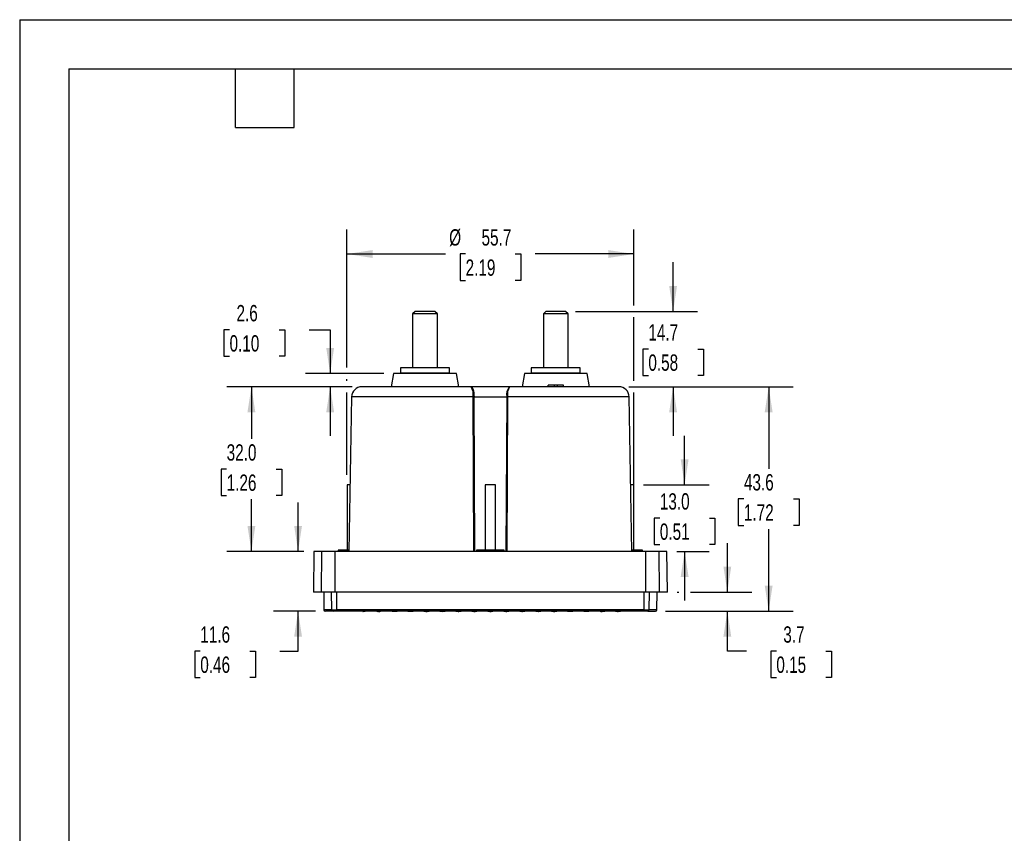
# Model space of a CAD drawing. Header units: millimetres. Extents: x 0 to 419, y 0 to 324.
# Tile 7 of 13: x 0 to 191, y 166 to 324. Entities that reach past the tile are written whole.
import ezdxf

# ---------------------------------------------------------------- set-up
doc = ezdxf.new("R2010")
doc.units = ezdxf.units.MM
doc.header["$LTSCALE"] = 1.5
doc.layers.add('DIMENSIONS', color=140, linetype='Continuous', lineweight=25)
doc.layers.add('TEXT', color=140, linetype='Continuous', lineweight=25)
doc.styles.add('SLDTEXTSTYLE0', font='TXT', dxfattribs={"width": 0.7})
doc.dimstyles.new('SLDDIMSTYLE0', dxfattribs={"dimtxt": 3.237012, "dimasz": 4.953, "dimexe": 0, "dimexo": 0.0625, "dimgap": 0.809253, "dimtad": 0, "dimtih": 1, "dimtoh": 1, "dimrnd": 1e-09, "dimzin": 12, "dimdsep": 46, "dimtxsty": 'SLDTEXTSTYLE0', "dimsah": 1, "dimcen": 0.09, "dimadec": 0, "dimazin": 3, "dimtfac": 1, "dimtofl": 0, "dimtmove": 0, "dimatfit": 3, "dimfxl": 0, "dimfrac": 2, "dimtolj": 1, "dimtzin": 12, "dimarcsym": 0})
doc.dimstyles.new('SLDDIMSTYLE2', dxfattribs={"dimtxt": 3.237012, "dimasz": 4.953, "dimexe": 0, "dimexo": 0.0625, "dimgap": 0.809253, "dimtad": 0, "dimtih": 1, "dimtoh": 1, "dimrnd": 1e-09, "dimzin": 12, "dimdsep": 46, "dimtxsty": 'SLDTEXTSTYLE0', "dimsah": 1, "dimcen": 0.09, "dimadec": 0, "dimazin": 3, "dimtfac": 1, "dimtmove": 0, "dimatfit": 0, "dimfxl": 0, "dimfrac": 2, "dimtolj": 1, "dimtzin": 12, "dimarcsym": 0})
doc.dimstyles.new('SLDDIMSTYLE3', dxfattribs={"dimtxt": 3.237012, "dimasz": 4.953, "dimexe": 0, "dimexo": 0.0625, "dimgap": 0.809253, "dimtad": 0, "dimtih": 1, "dimtoh": 1, "dimrnd": 1e-09, "dimzin": 4, "dimdsep": 46, "dimtxsty": 'SLDTEXTSTYLE0', "dimsah": 1, "dimcen": 0.09, "dimadec": 0, "dimazin": 1, "dimtfac": 1, "dimtmove": 0, "dimatfit": 0, "dimfxl": 0, "dimfrac": 2, "dimtolj": 1, "dimtzin": 12, "dimarcsym": 0})
doc.dimstyles.new('SLDDIMSTYLE4', dxfattribs={"dimtxt": 3.237012, "dimasz": 4.953, "dimexe": 0, "dimexo": 0.0625, "dimgap": 0.809253, "dimtad": 0, "dimtih": 1, "dimtoh": 1, "dimrnd": 1e-09, "dimzin": 4, "dimdsep": 46, "dimtxsty": 'SLDTEXTSTYLE0', "dimsah": 1, "dimcen": 0.09, "dimadec": 0, "dimazin": 1, "dimtfac": 1, "dimtofl": 0, "dimtmove": 0, "dimatfit": 3, "dimfxl": 0, "dimfrac": 2, "dimtolj": 1, "dimtzin": 12, "dimarcsym": 0})

# ---------------------------------------------------------------- blocks, each defined once
blk = doc.blocks.new('_D_3')
at = {"layer": 'DIMENSIONS'}
for p, q in [((126.91, 267.17), (126.91, 276.7)), ((107.92, 267.17), (131.67, 267.17)), ((122.1, 259.85), (121.01, 259.85)), ((121.01, 259.85), (121.01, 254.71)), ((131.72, 259.85), (132.8, 259.85)), ((132.8, 259.85), (132.8, 254.71)), ((121.01, 254.71), (122.1, 254.71)), ((132.8, 254.71), (131.72, 254.71)), ((118.28, 252.52), (131.67, 252.52)), ((126.91, 252.52), (126.91, 243))]:
    blk.add_line(p, q, dxfattribs=at)
for points in [[(126.91, 267.17), (127.67, 272.13), (126.14, 272.13)], [(126.91, 252.52), (126.14, 247.57), (127.67, 247.57)]]:
    blk.add_solid(points, dxfattribs=at)
at = {"layer": 'DIMENSIONS', "char_height": 3.175, "attachment_point": 1, "style": 'SLDTEXTSTYLE0'}
for s, insert in [('14.7', (122.1, 264.67)), ('0.58', (122.1, 258.8))]:
    blk.add_mtext(s, dxfattribs=dict(at, insert=insert))
blk = doc.blocks.new('_D_4')
at = {"layer": 'DIMENSIONS'}
for p, q in [((129.14, 233.47), (129.14, 243)), ((121.17, 233.47), (133.91, 233.47)), ((124.33, 227), (123.25, 227)), ((123.25, 227), (123.25, 221.86)), ((133.95, 227), (135.04, 227)), ((135.04, 227), (135.04, 221.86)), ((123.25, 221.86), (124.33, 221.86)), ((135.04, 221.86), (133.95, 221.86)), ((127.62, 220.52), (133.91, 220.52)), ((129.14, 220.52), (129.14, 211))]:
    blk.add_line(p, q, dxfattribs=at)
for points in [[(129.14, 233.47), (129.91, 238.43), (128.38, 238.43)], [(129.14, 220.52), (128.38, 215.57), (129.91, 215.57)]]:
    blk.add_solid(points, dxfattribs=at)
at = {"layer": 'DIMENSIONS', "char_height": 3.175, "attachment_point": 1, "style": 'SLDTEXTSTYLE0'}
for s, insert in [('13.0', (124.33, 231.82)), ('0.51', (124.33, 225.95))]:
    blk.add_mtext(s, dxfattribs=dict(at, insert=insert))
blk = doc.blocks.new('_D_5')
at = {"layer": 'DIMENSIONS'}
for p, q in [((40.76, 263.59), (39.68, 263.59)), ((39.68, 263.59), (39.68, 258.44)), ((50.38, 263.59), (51.47, 263.59)), ((51.47, 263.59), (51.47, 258.44)), ((56.22, 263.59), (60.3, 263.59)), ((60.3, 263.59), (60.3, 255.12)), ((39.68, 258.44), (40.76, 258.44)), ((51.47, 258.44), (50.38, 258.44)), ((70.71, 255.12), (55.54, 255.12)), ((64.56, 252.52), (55.54, 252.52)), ((60.3, 252.52), (60.3, 243))]:
    blk.add_line(p, q, dxfattribs=at)
for points in [[(60.3, 255.12), (61.07, 260.08), (59.54, 260.08)], [(60.3, 252.52), (59.54, 247.57), (61.07, 247.57)]]:
    blk.add_solid(points, dxfattribs=at)
at = {"layer": 'DIMENSIONS', "char_height": 3.175, "attachment_point": 1, "style": 'SLDTEXTSTYLE0'}
for s, insert in [('2.6', (42.11, 268.41)), ('0.10', (40.76, 262.54))]:
    blk.add_mtext(s, dxfattribs=dict(at, insert=insert))
blk = doc.blocks.new('_D_6')
at = {"layer": 'DIMENSIONS'}
for p, q in [((64.56, 252.52), (40.24, 252.52)), ((45.01, 252.52), (45.01, 242.39)), ((40.2, 236.52), (39.11, 236.52)), ((39.11, 236.52), (39.11, 231.38)), ((49.82, 236.52), (50.9, 236.52)), ((50.9, 236.52), (50.9, 231.38)), ((39.11, 231.38), (40.2, 231.38)), ((45.01, 220.52), (45.01, 230.66)), ((50.9, 231.38), (49.82, 231.38)), ((55.21, 220.52), (40.24, 220.52))]:
    blk.add_line(p, q, dxfattribs=at)
for points in [[(45.01, 252.52), (44.24, 247.57), (45.77, 247.57)], [(45.01, 220.52), (45.77, 225.48), (44.24, 225.48)]]:
    blk.add_solid(points, dxfattribs=at)
at = {"layer": 'DIMENSIONS', "char_height": 3.175, "attachment_point": 1, "style": 'SLDTEXTSTYLE0'}
for s, insert in [('32.0', (40.2, 241.34)), ('1.26', (40.2, 235.47))]:
    blk.add_mtext(s, dxfattribs=dict(at, insert=insert))
blk = doc.blocks.new('_D_7')
at = {"layer": 'DIMENSIONS'}
for p, q in [((137.44, 212.62), (137.44, 222.15)), ((127.69, 212.62), (128, 212.62)), ((130.29, 212.62), (142.2, 212.62)), ((125.41, 208.92), (142.2, 208.92)), ((137.44, 201.15), (137.44, 208.92)), ((141.13, 201.15), (137.44, 201.15)), ((146.96, 201.15), (145.87, 201.15)), ((145.87, 201.15), (145.87, 196)), ((156.58, 201.15), (157.67, 201.15)), ((157.67, 201.15), (157.67, 196)), ((145.87, 196), (146.96, 196)), ((157.67, 196), (156.58, 196))]:
    blk.add_line(p, q, dxfattribs=at)
for points in [[(137.44, 212.62), (138.2, 217.58), (136.68, 217.58)], [(137.44, 208.92), (136.68, 203.97), (138.2, 203.97)]]:
    blk.add_solid(points, dxfattribs=at)
at = {"layer": 'DIMENSIONS', "char_height": 3.175, "attachment_point": 1, "style": 'SLDTEXTSTYLE0'}
for s, insert in [('3.7', (148.31, 205.96)), ('0.15', (146.96, 200.09))]:
    blk.add_mtext(s, dxfattribs=dict(at, insert=insert))
blk = doc.blocks.new('_D_8')
at = {"layer": 'DIMENSIONS'}
for p, q in [((54.07, 220.52), (54.07, 230.05)), ((55.21, 220.52), (49.31, 220.52)), ((57.43, 208.92), (49.31, 208.92)), ((54.07, 201.15), (54.07, 208.92)), ((35.08, 201.15), (33.99, 201.15)), ((33.99, 201.15), (33.99, 196)), ((44.7, 201.15), (45.79, 201.15)), ((45.79, 201.15), (45.79, 196)), ((50.54, 201.15), (54.07, 201.15)), ((33.99, 196), (35.08, 196)), ((45.79, 196), (44.7, 196))]:
    blk.add_line(p, q, dxfattribs=at)
for points in [[(54.07, 220.52), (54.83, 225.48), (53.31, 225.48)], [(54.07, 208.92), (53.31, 203.97), (54.83, 203.97)]]:
    blk.add_solid(points, dxfattribs=at)
at = {"layer": 'DIMENSIONS', "char_height": 3.175, "attachment_point": 1, "style": 'SLDTEXTSTYLE0'}
for s, insert in [('11.6', (35.08, 205.96)), ('0.46', (35.08, 200.09))]:
    blk.add_mtext(s, dxfattribs=dict(at, insert=insert))
blk = doc.blocks.new('_D_9')
at = {"layer": 'DIMENSIONS'}
for p, q in [((118.28, 252.52), (150.23, 252.52)), ((145.47, 252.52), (145.47, 236.59)), ((140.66, 230.72), (139.57, 230.72)), ((139.57, 230.72), (139.57, 225.58)), ((150.28, 230.72), (151.36, 230.72)), ((151.36, 230.72), (151.36, 225.58)), ((139.57, 225.58), (140.66, 225.58)), ((145.47, 208.92), (145.47, 224.86)), ((151.36, 225.58), (150.28, 225.58)), ((125.41, 208.92), (150.23, 208.92))]:
    blk.add_line(p, q, dxfattribs=at)
for points in [[(145.47, 252.52), (144.7, 247.57), (146.23, 247.57)], [(145.47, 208.92), (146.23, 213.88), (144.7, 213.88)]]:
    blk.add_solid(points, dxfattribs=at)
at = {"layer": 'DIMENSIONS', "char_height": 3.175, "attachment_point": 1, "style": 'SLDTEXTSTYLE0'}
for s, insert in [('43.6', (140.66, 235.54)), ('1.72', (140.66, 229.67))]:
    blk.add_mtext(s, dxfattribs=dict(at, insert=insert))
blk = doc.blocks.new('_D_10')
at = {"layer": 'DIMENSIONS'}
for p, q in [((63.57, 256.27), (63.57, 283.08)), ((119.27, 268.32), (119.27, 283.08)), ((63.57, 278.32), (82.7, 278.32)), ((86.61, 278.32), (85.52, 278.32)), ((85.52, 278.32), (85.52, 273.17)), ((96.23, 278.32), (97.32, 278.32)), ((97.32, 278.32), (97.32, 273.17)), ((119.27, 278.32), (100.14, 278.32)), ((85.52, 273.17), (86.61, 273.17)), ((97.32, 273.17), (96.23, 273.17)), ((119.27, 253.67), (119.27, 266.03)), ((63.57, 253.67), (63.57, 253.98)), ((63.57, 235.38), (63.57, 251.38)), ((119.27, 222.68), (119.27, 251.38))]:
    blk.add_line(p, q, dxfattribs=at)
for points in [[(63.57, 278.32), (68.53, 277.55), (68.53, 279.08)], [(119.27, 278.32), (114.31, 279.08), (114.31, 277.55)]]:
    blk.add_solid(points, dxfattribs=at)
at = {"layer": 'DIMENSIONS', "char_height": 3.175, "attachment_point": 1, "style": 'SLDTEXTSTYLE0'}
for s, insert in [('%%c', (83.42, 283.13)), ('55.7', (89.7, 283.13)), ('2.19', (86.61, 277.26))]:
    blk.add_mtext(s, dxfattribs=dict(at, insert=insert))

msp = doc.modelspace()

# ---------------------------------------------------------------- linework, layer by layer
at = {"color": 7, "linetype": 'Continuous'}
for q in [(0.004, 0.004), (419.104, 323.854)]:
    msp.add_line((0.004, 323.854), q, dxfattribs=at)
for p, q in [((76.82, 267.175), (76.32, 266.675)), ((76.32, 266.675), (76.32, 256.175)), ((81.12, 266.675), (76.32, 266.675)), ((80.62, 267.175), (76.82, 267.175)), ((81.12, 266.675), (80.62, 267.175)), ((81.12, 256.175), (81.12, 266.675)), ((102.22, 267.175), (101.72, 266.675)), ((101.72, 266.675), (101.72, 256.175)), ((106.52, 266.675), (101.72, 266.675)), ((106.02, 267.175), (102.22, 267.175)), ((106.52, 266.675), (106.02, 267.175)), ((106.52, 256.175), (106.52, 266.675)), ((72.62, 255.125), (72.161, 252.525)), ((84.82, 255.125), (72.62, 255.125)), ((73.97, 256.175), (73.97, 255.175)), ((83.47, 256.175), (73.97, 256.175)), ((82.079, 255.175), (73.97, 255.175)), ((74.471, 255.175), (74.471, 255.125)), ((74.472, 255.125), (74.472, 255.175)), ((74.482, 255.175), (74.482, 255.125)), ((74.484, 255.125), (74.484, 255.175)), ((74.505, 255.175), (74.505, 255.125)), ((74.508, 255.125), (74.508, 255.175)), ((74.539, 255.175), (74.539, 255.125)), ((74.543, 255.125), (74.543, 255.175)), ((74.584, 255.175), (74.584, 255.125)), ((74.59, 255.125), (74.59, 255.175)), ((74.641, 255.175), (74.641, 255.125)), ((74.648, 255.125), (74.648, 255.175)), ((74.71, 255.175), (74.71, 255.125)), ((74.718, 255.125), (74.718, 255.175)), ((74.789, 255.175), (74.789, 255.125)), ((74.798, 255.125), (74.798, 255.175)), ((74.879, 255.175), (74.879, 255.125)), ((74.889, 255.125), (74.889, 255.175)), ((74.979, 255.175), (74.979, 255.125)), ((74.991, 255.125), (74.991, 255.175)), ((75.09, 255.175), (75.09, 255.125)), ((75.103, 255.125), (75.103, 255.175)), ((75.21, 255.175), (75.21, 255.125)), ((75.224, 255.125), (75.224, 255.175)), ((75.341, 255.175), (75.341, 255.125)), ((75.356, 255.125), (75.356, 255.175)), ((75.48, 255.175), (75.48, 255.125)), ((75.496, 255.125), (75.496, 255.175)), ((75.629, 255.175), (75.629, 255.125)), ((75.646, 255.125), (75.646, 255.175)), ((75.785, 255.175), (75.785, 255.125)), ((75.803, 255.125), (75.803, 255.175)), ((75.943, 255.125), (75.943, 255.175)), ((75.95, 255.175), (75.95, 255.125)), ((75.969, 255.125), (75.969, 255.175)), ((76.108, 255.125), (76.108, 255.175)), ((76.123, 255.175), (76.123, 255.125)), ((76.143, 255.125), (76.143, 255.175)), ((76.281, 255.125), (76.281, 255.175)), ((76.302, 255.175), (76.302, 255.125)), ((76.323, 255.125), (76.323, 255.175)), ((76.46, 255.125), (76.46, 255.175)), ((76.489, 255.175), (76.489, 255.125)), ((76.51, 255.125), (76.51, 255.175)), ((76.645, 255.125), (76.645, 255.175)), ((76.681, 255.175), (76.681, 255.125)), ((76.703, 255.125), (76.703, 255.175)), ((76.836, 255.125), (76.836, 255.175)), ((76.879, 255.175), (76.879, 255.125)), ((76.901, 255.125), (76.901, 255.175)), ((77.032, 255.125), (77.032, 255.175)), ((77.082, 255.175), (77.082, 255.125)), ((77.105, 255.125), (77.105, 255.175)), ((77.233, 255.125), (77.233, 255.175)), ((77.29, 255.175), (77.29, 255.125)), ((77.313, 255.125), (77.313, 255.175)), ((77.437, 255.125), (77.437, 255.175)), ((77.501, 255.175), (77.501, 255.125)), ((77.525, 255.125), (77.525, 255.175)), ((77.646, 255.125), (77.646, 255.175)), ((77.716, 255.175), (77.716, 255.125)), ((77.74, 255.125), (77.74, 255.175)), ((77.857, 255.125), (77.857, 255.175)), ((77.933, 255.175), (77.933, 255.125)), ((77.958, 255.125), (77.958, 255.175)), ((78.071, 255.125), (78.071, 255.175)), ((78.153, 255.175), (78.153, 255.125)), ((78.177, 255.125), (78.177, 255.175)), ((78.286, 255.125), (78.286, 255.175)), ((78.374, 255.175), (78.374, 255.125)), ((78.399, 255.125), (78.399, 255.175)), ((78.503, 255.125), (78.503, 255.175)), ((78.596, 255.175), (78.596, 255.125)), ((78.621, 255.125), (78.621, 255.175)), ((78.72, 255.125), (78.72, 255.175)), ((78.819, 255.175), (78.819, 255.125)), ((78.844, 255.125), (78.844, 255.175)), ((78.937, 255.125), (78.937, 255.175)), ((79.041, 255.175), (79.041, 255.125)), ((79.066, 255.125), (79.066, 255.175)), ((79.154, 255.125), (79.154, 255.175)), ((79.262, 255.175), (79.262, 255.125)), ((79.287, 255.125), (79.287, 255.175)), ((79.369, 255.125), (79.369, 255.175)), ((79.482, 255.175), (79.482, 255.125)), ((79.507, 255.125), (79.507, 255.175)), ((79.583, 255.125), (79.583, 255.175)), ((79.7, 255.175), (79.7, 255.125)), ((79.724, 255.125), (79.724, 255.175)), ((79.794, 255.125), (79.794, 255.175)), ((79.915, 255.175), (79.915, 255.125)), ((79.939, 255.125), (79.939, 255.175)), ((80.002, 255.125), (80.002, 255.175)), ((80.127, 255.175), (80.127, 255.125)), ((80.15, 255.125), (80.15, 255.175)), ((80.207, 255.125), (80.207, 255.175)), ((80.335, 255.175), (80.335, 255.125)), ((80.358, 255.125), (80.358, 255.175)), ((80.408, 255.125), (80.408, 255.175)), ((80.538, 255.175), (80.538, 255.125)), ((80.561, 255.125), (80.561, 255.175)), ((80.604, 255.125), (80.604, 255.175)), ((80.737, 255.175), (80.737, 255.125)), ((80.759, 255.125), (80.759, 255.175)), ((80.795, 255.125), (80.795, 255.175)), ((80.93, 255.175), (80.93, 255.125)), ((80.951, 255.125), (80.951, 255.175)), ((80.98, 255.125), (80.98, 255.175)), ((81.117, 255.175), (81.117, 255.125)), ((81.137, 255.125), (81.137, 255.175)), ((81.159, 255.125), (81.159, 255.175)), ((81.297, 255.175), (81.297, 255.125)), ((81.317, 255.125), (81.317, 255.175)), ((81.332, 255.125), (81.332, 255.175)), ((81.471, 255.175), (81.471, 255.125)), ((81.489, 255.125), (81.489, 255.175)), ((81.497, 255.125), (81.497, 255.175)), ((81.636, 255.175), (81.636, 255.125)), ((81.654, 255.125), (81.654, 255.175)), ((81.794, 255.175), (81.794, 255.125)), ((81.811, 255.125), (81.811, 255.175)), ((81.944, 255.175), (81.944, 255.125)), ((81.96, 255.125), (81.96, 255.175)), ((83.47, 255.175), (82.079, 255.175)), ((82.084, 255.175), (82.084, 255.125)), ((82.099, 255.125), (82.099, 255.175)), ((82.215, 255.175), (82.215, 255.125)), ((82.229, 255.125), (82.229, 255.175)), ((82.337, 255.175), (82.337, 255.125)), ((82.35, 255.125), (82.35, 255.175)), ((82.449, 255.175), (82.449, 255.125)), ((82.461, 255.125), (82.461, 255.175)), ((82.551, 255.175), (82.551, 255.125)), ((82.561, 255.125), (82.561, 255.175)), ((82.642, 255.175), (82.642, 255.125)), ((82.651, 255.125), (82.651, 255.175)), ((82.722, 255.175), (82.722, 255.125)), ((82.73, 255.125), (82.73, 255.175)), ((82.791, 255.175), (82.791, 255.125)), ((82.798, 255.125), (82.798, 255.175)), ((82.85, 255.175), (82.85, 255.125)), ((82.855, 255.125), (82.855, 255.175)), ((82.896, 255.175), (82.896, 255.125)), ((82.901, 255.125), (82.901, 255.175)), ((82.932, 255.175), (82.932, 255.125)), ((82.935, 255.125), (82.935, 255.175)), ((82.956, 255.175), (82.956, 255.125)), ((82.958, 255.125), (82.958, 255.175)), ((82.968, 255.175), (82.968, 255.125)), ((82.969, 255.125), (82.969, 255.175)), ((83.47, 255.175), (83.47, 256.175)), ((85.278, 252.525), (84.82, 255.125)), ((98.02, 255.125), (97.561, 252.525)), ((110.22, 255.125), (98.02, 255.125)), ((99.37, 256.175), (99.37, 255.175)), ((108.87, 256.175), (99.37, 256.175)), ((107.479, 255.175), (99.37, 255.175)), ((99.871, 255.175), (99.871, 255.125)), ((99.872, 255.125), (99.872, 255.175)), ((99.882, 255.175), (99.882, 255.125)), ((99.884, 255.125), (99.884, 255.175)), ((99.905, 255.175), (99.905, 255.125)), ((99.908, 255.125), (99.908, 255.175)), ((99.939, 255.175), (99.939, 255.125)), ((99.943, 255.125), (99.943, 255.175)), ((99.984, 255.175), (99.984, 255.125)), ((99.99, 255.125), (99.99, 255.175)), ((100.041, 255.175), (100.041, 255.125)), ((100.048, 255.125), (100.048, 255.175)), ((100.11, 255.175), (100.11, 255.125)), ((100.118, 255.125), (100.118, 255.175)), ((100.189, 255.175), (100.189, 255.125)), ((100.198, 255.125), (100.198, 255.175)), ((100.279, 255.175), (100.279, 255.125)), ((100.289, 255.125), (100.289, 255.175)), ((100.379, 255.175), (100.379, 255.125)), ((100.391, 255.125), (100.391, 255.175)), ((100.49, 255.175), (100.49, 255.125)), ((100.503, 255.125), (100.503, 255.175)), ((100.61, 255.175), (100.61, 255.125)), ((100.624, 255.125), (100.624, 255.175)), ((100.741, 255.175), (100.741, 255.125)), ((100.756, 255.125), (100.756, 255.175)), ((100.88, 255.175), (100.88, 255.125)), ((100.896, 255.125), (100.896, 255.175)), ((101.029, 255.175), (101.029, 255.125)), ((101.046, 255.125), (101.046, 255.175)), ((101.185, 255.175), (101.185, 255.125)), ((101.203, 255.125), (101.203, 255.175)), ((101.343, 255.125), (101.343, 255.175)), ((101.35, 255.175), (101.35, 255.125)), ((101.369, 255.125), (101.369, 255.175)), ((101.508, 255.125), (101.508, 255.175)), ((101.523, 255.175), (101.523, 255.125)), ((101.543, 255.125), (101.543, 255.175)), ((101.681, 255.125), (101.681, 255.175)), ((101.702, 255.175), (101.702, 255.125)), ((101.723, 255.125), (101.723, 255.175)), ((101.86, 255.125), (101.86, 255.175)), ((101.889, 255.175), (101.889, 255.125)), ((101.91, 255.125), (101.91, 255.175)), ((102.045, 255.125), (102.045, 255.175)), ((102.081, 255.175), (102.081, 255.125)), ((102.103, 255.125), (102.103, 255.175)), ((102.236, 255.125), (102.236, 255.175)), ((102.279, 255.175), (102.279, 255.125)), ((102.301, 255.125), (102.301, 255.175)), ((102.432, 255.125), (102.432, 255.175)), ((102.482, 255.175), (102.482, 255.125)), ((102.505, 255.125), (102.505, 255.175)), ((102.633, 255.125), (102.633, 255.175)), ((102.69, 255.175), (102.69, 255.125)), ((102.713, 255.125), (102.713, 255.175)), ((102.837, 255.125), (102.837, 255.175)), ((102.901, 255.175), (102.901, 255.125)), ((102.925, 255.125), (102.925, 255.175)), ((103.046, 255.125), (103.046, 255.175)), ((103.116, 255.175), (103.116, 255.125)), ((103.14, 255.125), (103.14, 255.175)), ((103.257, 255.125), (103.257, 255.175)), ((103.333, 255.175), (103.333, 255.125)), ((103.358, 255.125), (103.358, 255.175)), ((103.471, 255.125), (103.471, 255.175)), ((103.553, 255.175), (103.553, 255.125)), ((103.577, 255.125), (103.577, 255.175)), ((103.686, 255.125), (103.686, 255.175)), ((103.774, 255.175), (103.774, 255.125)), ((103.799, 255.125), (103.799, 255.175)), ((103.903, 255.125), (103.903, 255.175)), ((103.996, 255.175), (103.996, 255.125)), ((104.021, 255.125), (104.021, 255.175)), ((104.12, 255.125), (104.12, 255.175)), ((104.219, 255.175), (104.219, 255.125)), ((104.244, 255.125), (104.244, 255.175)), ((104.337, 255.125), (104.337, 255.175)), ((104.441, 255.175), (104.441, 255.125)), ((104.466, 255.125), (104.466, 255.175)), ((104.554, 255.125), (104.554, 255.175)), ((104.662, 255.175), (104.662, 255.125)), ((104.687, 255.125), (104.687, 255.175)), ((104.769, 255.125), (104.769, 255.175)), ((104.882, 255.175), (104.882, 255.125)), ((104.907, 255.125), (104.907, 255.175)), ((104.983, 255.125), (104.983, 255.175)), ((105.1, 255.175), (105.1, 255.125)), ((105.124, 255.125), (105.124, 255.175)), ((105.194, 255.125), (105.194, 255.175)), ((105.315, 255.175), (105.315, 255.125)), ((105.339, 255.125), (105.339, 255.175)), ((105.402, 255.125), (105.402, 255.175)), ((105.527, 255.175), (105.527, 255.125)), ((105.55, 255.125), (105.55, 255.175)), ((105.607, 255.125), (105.607, 255.175)), ((105.735, 255.175), (105.735, 255.125)), ((105.758, 255.125), (105.758, 255.175)), ((105.808, 255.125), (105.808, 255.175)), ((105.938, 255.175), (105.938, 255.125)), ((105.961, 255.125), (105.961, 255.175)), ((106.004, 255.125), (106.004, 255.175)), ((106.137, 255.175), (106.137, 255.125)), ((106.159, 255.125), (106.159, 255.175)), ((106.195, 255.125), (106.195, 255.175)), ((106.33, 255.175), (106.33, 255.125)), ((106.351, 255.125), (106.351, 255.175)), ((106.38, 255.125), (106.38, 255.175)), ((106.517, 255.175), (106.517, 255.125)), ((106.537, 255.125), (106.537, 255.175)), ((106.559, 255.125), (106.559, 255.175)), ((106.697, 255.175), (106.697, 255.125)), ((106.717, 255.125), (106.717, 255.175)), ((106.732, 255.125), (106.732, 255.175)), ((106.871, 255.175), (106.871, 255.125)), ((106.889, 255.125), (106.889, 255.175)), ((106.897, 255.125), (106.897, 255.175)), ((107.036, 255.175), (107.036, 255.125)), ((107.054, 255.125), (107.054, 255.175)), ((107.194, 255.175), (107.194, 255.125)), ((107.211, 255.125), (107.211, 255.175)), ((107.344, 255.175), (107.344, 255.125)), ((107.36, 255.125), (107.36, 255.175)), ((108.87, 255.175), (107.479, 255.175)), ((107.484, 255.175), (107.484, 255.125)), ((107.499, 255.125), (107.499, 255.175)), ((107.615, 255.175), (107.615, 255.125)), ((107.629, 255.125), (107.629, 255.175)), ((107.737, 255.175), (107.737, 255.125)), ((107.75, 255.125), (107.75, 255.175)), ((107.849, 255.175), (107.849, 255.125)), ((107.861, 255.125), (107.861, 255.175)), ((107.951, 255.175), (107.951, 255.125)), ((107.961, 255.125), (107.961, 255.175)), ((108.042, 255.175), (108.042, 255.125)), ((108.051, 255.125), (108.051, 255.175)), ((108.122, 255.175), (108.122, 255.125)), ((108.13, 255.125), (108.13, 255.175)), ((108.191, 255.175), (108.191, 255.125)), ((108.198, 255.125), (108.198, 255.175)), ((108.25, 255.175), (108.25, 255.125)), ((108.255, 255.125), (108.255, 255.175)), ((108.296, 255.175), (108.296, 255.125)), ((108.301, 255.125), (108.301, 255.175)), ((108.332, 255.175), (108.332, 255.125)), ((108.335, 255.125), (108.335, 255.175)), ((108.356, 255.175), (108.356, 255.125)), ((108.358, 255.125), (108.358, 255.175)), ((108.368, 255.175), (108.368, 255.125)), ((108.369, 255.125), (108.369, 255.175)), ((108.87, 255.175), (108.87, 256.175)), ((110.678, 252.525), (110.22, 255.125)), ((87.687, 252.525), (66.465, 252.525)), ((95.153, 252.525), (87.687, 252.525)), ((116.375, 252.525), (95.153, 252.525)), ((102.62, 252.525), (102.623, 252.825)), ((103.873, 252.825), (102.623, 252.825)), ((103.87, 252.525), (103.873, 252.825)), ((104.367, 252.825), (103.873, 252.825)), ((104.367, 252.825), (104.37, 252.525)), ((105.617, 252.825), (104.367, 252.825)), ((105.62, 252.525), (105.617, 252.825)), ((64.465, 250.56), (63.941, 220.525)), ((88.067, 250.56), (64.465, 250.56)), ((88.219, 220.525), (88.067, 250.56)), ((88.404, 220.525), (88.247, 250.56)), ((88.247, 250.56), (94.593, 250.56)), ((94.593, 250.56), (94.436, 220.525)), ((94.773, 250.56), (94.621, 220.525)), ((118.375, 250.56), (94.773, 250.56)), ((118.899, 220.525), (118.375, 250.56)), ((63.573, 233.475), (63.573, 220.775)), ((64.167, 233.475), (63.573, 233.475)), ((90.42, 233.475), (90.42, 220.775)), ((92.42, 233.475), (90.42, 233.475)), ((92.42, 220.775), (92.42, 233.475)), ((119.267, 233.475), (118.673, 233.475)), ((119.267, 220.775), (119.267, 233.475)), ((57.12, 220.525), (57.051, 212.625)), ((58.671, 220.525), (57.12, 220.525)), ((58.603, 212.625), (58.671, 220.525)), ((61.258, 220.525), (58.671, 220.525)), ((61.251, 212.625), (61.258, 220.525)), ((121.581, 220.525), (61.258, 220.525)), ((61.873, 220.775), (61.873, 220.525)), ((63.945, 220.775), (61.873, 220.775)), ((88.72, 220.775), (88.72, 220.525)), ((94.12, 220.775), (88.72, 220.775)), ((94.12, 220.525), (94.12, 220.775)), ((120.967, 220.775), (118.895, 220.775)), ((120.967, 220.525), (120.967, 220.775)), ((121.589, 212.625), (121.581, 220.525)), ((124.169, 220.525), (121.581, 220.525)), ((124.237, 212.625), (124.169, 220.525)), ((125.72, 220.525), (124.169, 220.525)), ((125.789, 212.625), (125.72, 220.525)), ((58.603, 212.625), (57.051, 212.625)), ((61.251, 212.625), (58.603, 212.625)), ((59.053, 212.625), (59.083, 209.173)), ((60.616, 209.173), (60.586, 212.625)), ((121.589, 212.625), (61.251, 212.625)), ((61.538, 212.625), (61.541, 209.173)), ((121.299, 209.173), (121.302, 212.625)), ((124.237, 212.625), (121.589, 212.625)), ((122.254, 212.625), (122.224, 209.173)), ((123.757, 209.173), (123.787, 212.625)), ((125.789, 212.625), (124.237, 212.625)), ((60.616, 209.173), (59.083, 209.173)), ((60.864, 208.925), (59.364, 208.925)), ((60.616, 209.173), (61.541, 209.173)), ((61.566, 208.925), (60.864, 208.925)), ((121.299, 209.173), (61.541, 209.173)), ((121.273, 208.925), (61.566, 208.925)), ((66.619, 208.825), (66.229, 208.903)), ((66.618, 208.925), (66.694, 208.84)), ((66.694, 208.84), (66.619, 208.825)), ((66.619, 208.825), (66.694, 208.84)), ((67.119, 208.925), (66.694, 208.84)), ((66.694, 208.84), (66.726, 208.846)), ((66.726, 208.846), (66.795, 208.925)), ((66.726, 208.846), (67.119, 208.925)), ((69.38, 208.892), (69.219, 208.925)), ((69.351, 208.925), (69.38, 208.892)), ((69.38, 208.892), (69.482, 208.872)), ((69.482, 208.872), (69.528, 208.925)), ((69.719, 208.825), (69.482, 208.872)), ((69.946, 208.87), (69.719, 208.825)), ((69.719, 208.825), (69.946, 208.87)), ((69.898, 208.925), (69.946, 208.87)), ((70.219, 208.925), (69.946, 208.87)), ((69.946, 208.87), (70.044, 208.89)), ((70.219, 208.925), (70.044, 208.89)), ((70.044, 208.89), (70.074, 208.925)), ((72.819, 208.825), (72.321, 208.924)), ((73.256, 208.912), (72.819, 208.825)), ((73.256, 208.912), (72.819, 208.825)), ((73.256, 208.912), (73.319, 208.925)), ((75.419, 208.925), (75.619, 208.885)), ((75.919, 208.825), (75.619, 208.885)), ((76.188, 208.879), (75.919, 208.825)), ((76.188, 208.879), (75.919, 208.825)), ((76.419, 208.925), (76.188, 208.879)), ((76.188, 208.879), (76.419, 208.925)), ((78.519, 208.925), (78.878, 208.853)), ((79.019, 208.825), (78.878, 208.853)), ((79.148, 208.851), (79.019, 208.825)), ((79.148, 208.851), (79.019, 208.825)), ((79.519, 208.925), (79.148, 208.851)), ((79.148, 208.851), (79.519, 208.925)), ((81.619, 208.925), (82.098, 208.829)), ((82.098, 208.829), (82.138, 208.829)), ((82.119, 208.825), (82.098, 208.829)), ((82.138, 208.829), (82.119, 208.825)), ((82.138, 208.829), (82.119, 208.825)), ((82.619, 208.925), (82.138, 208.829)), ((82.138, 208.829), (82.619, 208.925)), ((84.719, 208.925), (85.157, 208.837)), ((85.157, 208.837), (85.219, 208.825)), ((85.219, 208.825), (85.719, 208.925)), ((85.219, 208.825), (85.283, 208.838)), ((85.719, 208.925), (85.283, 208.838)), ((87.819, 208.925), (88.207, 208.847)), ((88.207, 208.847), (88.319, 208.825)), ((88.319, 208.825), (88.819, 208.925)), ((88.319, 208.825), (88.433, 208.847)), ((88.819, 208.925), (88.433, 208.847)), ((90.919, 208.925), (91.29, 208.851)), ((91.29, 208.851), (91.419, 208.825)), ((91.419, 208.825), (91.919, 208.925)), ((91.419, 208.825), (91.548, 208.851)), ((91.548, 208.851), (91.919, 208.925)), ((94.021, 208.924), (94.405, 208.847)), ((94.405, 208.847), (94.519, 208.825)), ((94.519, 208.825), (95.019, 208.925)), ((94.519, 208.825), (94.63, 208.847)), ((95.019, 208.925), (94.63, 208.847)), ((97.119, 208.925), (97.554, 208.838)), ((97.554, 208.838), (97.619, 208.825)), ((97.619, 208.825), (98.119, 208.925)), ((97.619, 208.825), (97.68, 208.837)), ((98.119, 208.925), (97.68, 208.837)), ((100.219, 208.925), (100.7, 208.829)), ((100.7, 208.829), (100.739, 208.829)), ((100.719, 208.825), (100.7, 208.829)), ((100.739, 208.829), (100.719, 208.825)), ((100.739, 208.829), (100.719, 208.825)), ((101.219, 208.925), (100.739, 208.829)), ((100.739, 208.829), (101.219, 208.925)), ((103.319, 208.925), (103.689, 208.851)), ((103.819, 208.825), (103.689, 208.851)), ((103.96, 208.853), (103.819, 208.825)), ((103.96, 208.853), (103.819, 208.825)), ((104.319, 208.925), (103.96, 208.853)), ((103.96, 208.853), (104.319, 208.925)), ((106.419, 208.925), (106.649, 208.879)), ((106.919, 208.825), (106.649, 208.879)), ((107.218, 208.885), (106.919, 208.825)), ((107.218, 208.885), (106.919, 208.825)), ((107.419, 208.925), (107.218, 208.885)), ((107.218, 208.885), (107.419, 208.925)), ((110.019, 208.825), (109.581, 208.912)), ((110.516, 208.924), (110.019, 208.825)), ((110.516, 208.924), (110.019, 208.825)), ((112.797, 208.889), (112.619, 208.925)), ((112.766, 208.925), (112.797, 208.889)), ((112.797, 208.889), (112.893, 208.87)), ((112.893, 208.87), (112.942, 208.925)), ((112.893, 208.87), (113.119, 208.825)), ((113.119, 208.825), (113.46, 208.893)), ((113.358, 208.873), (113.119, 208.825)), ((113.312, 208.925), (113.358, 208.873)), ((113.358, 208.873), (113.46, 208.893)), ((113.46, 208.893), (113.488, 208.925)), ((113.619, 208.925), (113.46, 208.893)), ((113.46, 208.893), (113.619, 208.925)), ((115.719, 208.925), (116.114, 208.846)), ((116.045, 208.925), (116.114, 208.846)), ((116.114, 208.846), (116.146, 208.839)), ((116.146, 208.839), (116.222, 208.925)), ((116.146, 208.839), (116.219, 208.825)), ((116.219, 208.825), (116.719, 208.925)), ((116.611, 208.903), (116.219, 208.825)), ((121.975, 208.925), (121.273, 208.925)), ((121.299, 209.173), (122.224, 209.173)), ((121.975, 208.925), (123.475, 208.925)), ((123.757, 209.173), (122.224, 209.173))]:
    msp.add_line(p, q)
at = {"flags": 128}
msp.add_lwpolyline([(87.687, 252.525), (87.73, 252.517), (87.794, 252.478), (87.876, 252.381), (87.951, 252.246), (88.011, 252.102), (88.057, 251.966), (88.137, 251.653), (88.193, 251.329), (88.232, 250.946), (88.247, 250.56)], dxfattribs=at)
for centre, radius, start, end in [((66.465, 250.525), 2, 90, 179), ((85.246, 251.033), 2.86, 350.46724, 31.4272), ((96.88, 250.971), 2.324, 138.02426, 190.18615), ((97.423, 251.066), 2.698, 147.2826, 190.82296), ((116.375, 250.525), 2, 1, 90), ((88.157, 238.651), 11.909, 89.56824, 90.43175), ((94.683, 238.651), 11.909, 89.56824, 90.43176), ((59.333, 209.175), 0.25, 180.5, 270), ((60.865, 209.174), 0.249, 180.34791, 269.85063), ((62.164, 209.112), 0.626, 174.41382, 197.37136), ((120.676, 209.112), 0.626, 342.62864, 5.58618), ((121.975, 209.174), 0.249, 270.14937, 359.65209), ((123.507, 209.175), 0.25, 270, 359.5)]:
    msp.add_arc(centre, radius, start, end)
for centre, major_axis, start_param, end_param in [((91.42, 267.101), (291.507, 0), 4.646825, 4.6500399), ((91.42, 267.101), (291.507, 0), 4.6581581, 4.6601138), ((91.42, 267.101), (291.507, 0), 4.6693499, 4.67028), ((91.42, 150.752), (290.492, 0), 1.5919234, 1.5923573), ((91.42, 150.752), (290.492, 0), 1.5810802, 1.5818556), ((91.42, 150.752), (290.492, 0), 1.5703556, 1.5712449), ((91.42, 150.752), (290.492, 0), 1.5597448, 1.5605204), ((91.42, 150.752), (290.492, 0), 1.549243, 1.5496773), ((91.42, 267.101), (291.507, 0), 4.7544906, 4.75542), ((91.42, 267.101), (291.507, 0), 4.7646568, 4.7666117), ((91.42, 267.101), (291.507, 0), 4.7747308, 4.7779448)]:
    msp.add_ellipse(centre, major_axis=major_axis, ratio=0.2000003, start_param=start_param, end_param=end_param)
at = {"layer": 'TEXT'}
for p, q in [((9.525, 314.325), (409.575, 314.325)), ((9.525, 314.325), (9.525, 9.525)), ((41.91, 302.895), (41.91, 314.325)), ((53.34, 302.895), (53.34, 314.325)), ((41.91, 302.895), (53.34, 302.895))]:
    msp.add_line(p, q, dxfattribs=at)

# ---------------------------------------------------------------- dimensions: what is measured, and where the dimension line sits
at = {"layer": 'DIMENSIONS'}
dim = msp.add_linear_dim(base=(119.267, 278.316), p1=(63.573, 233.475), p2=(119.267, 220.775), angle=0, text='%%c <>', dimstyle='SLDDIMSTYLE0', dxfattribs=at)
dim.commit()
dim.dimension.update_dxf_attribs({"geometry": '_D_10', "text_midpoint": (91.42, 278.316), "dimtype": 160})
for base, p1, p2, dimstyle, picture, middle in [((126.907, 252.525), (106.02, 267.175), (116.375, 252.525), 'SLDDIMSTYLE2', '_D_3', (126.907, 259.85)), ((60.304, 252.525), (72.62, 255.125), (66.464, 252.525), 'SLDDIMSTYLE2', '_D_5', (60.304, 263.589)), ((45.007, 220.525), (66.464, 252.525), (57.12, 220.525), 'SLDDIMSTYLE4', '_D_6', (45.007, 236.525)), ((145.467, 208.925), (116.375, 252.525), (123.507, 208.925), 'SLDDIMSTYLE0', '_D_9', (145.467, 230.725)), ((129.144, 233.475), (125.72, 220.525), (119.267, 233.475), 'SLDDIMSTYLE3', '_D_4', (129.144, 227)), ((54.069, 220.525), (59.333, 208.925), (57.12, 220.525), 'SLDDIMSTYLE2', '_D_8', (54.069, 201.145)), ((137.437, 212.625), (123.507, 208.925), (125.789, 212.625), 'SLDDIMSTYLE2', '_D_7', (137.437, 201.145))]:
    dim = msp.add_linear_dim(base=base, p1=p1, p2=p2, angle=90, dimstyle=dimstyle, dxfattribs=at)
    dim.commit()
    dim.dimension.update_dxf_attribs({"geometry": picture, "text_midpoint": middle, "dimtype": 160})

doc.saveas('drawing.dxf')
